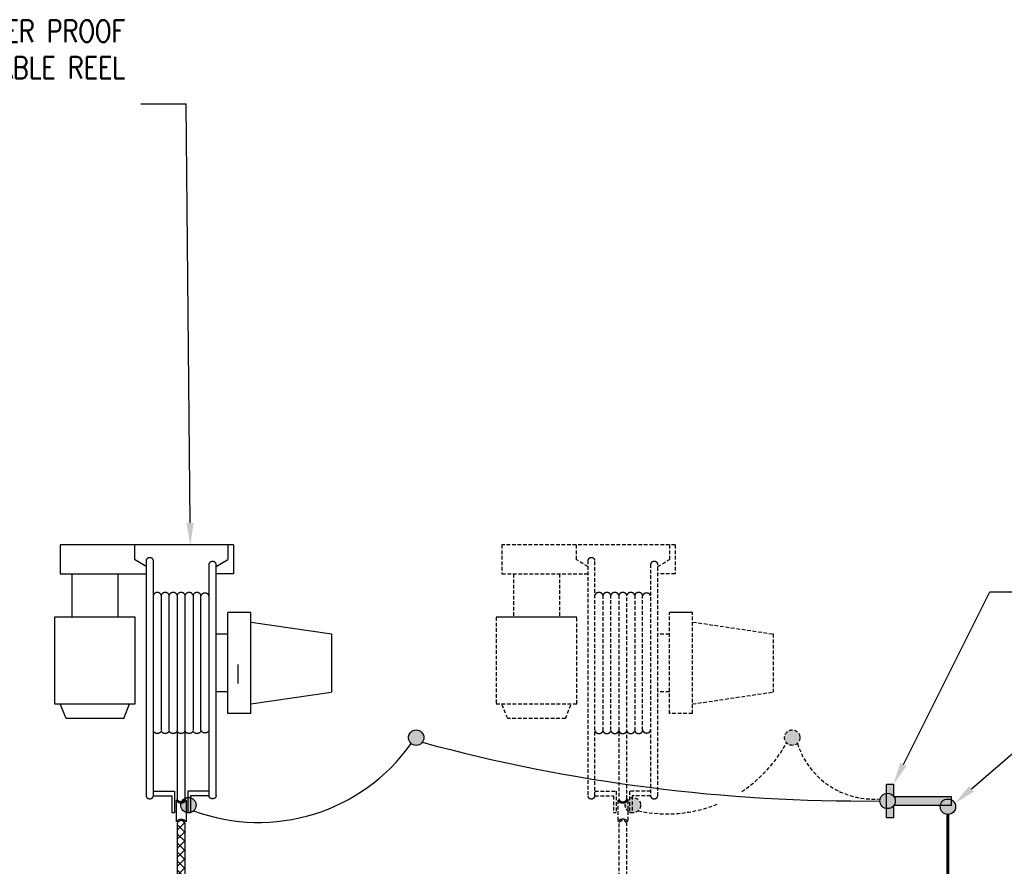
# Model space of a CAD drawing. Header units: inches. Extents: x 0 to 836, y -140 to 53.
# Tile 8 of 10: x 511 to 579, y -5 to 53. Entities that reach past the tile are written whole.
import ezdxf
from ezdxf import colors
from ezdxf.entities.mleader import LeaderData, LeaderLine
from ezdxf.math import Vec2, Vec3

# ---------------------------------------------------------------- set-up
doc = ezdxf.new("R2010")
doc.units = ezdxf.units.IN
doc.header["$MEASUREMENT"] = 0
doc.linetypes.add('HIDDEN', pattern=[0.375, 0.25, -0.125])
for name, color, linetype in [('E-ANNO-TEXT', 2, 'Continuous'), ('E-DETL-GRPH', 3, 'Continuous'), ('G-Anno-Std-Scrn', 250, 'Continuous'), ('G-ANNO-STD-SCRN-HIDD', 250, 'HIDDEN')]:
    doc.layers.add(name, color=color, linetype=linetype)
doc.styles.add('Annotative', font='romans.shx', dxfattribs={"width": 0.8, "height": 0.125})

msp = doc.modelspace()

# ---------------------------------------------------------------- hatches: boundary and pattern name
at = {"layer": 'E-DETL-GRPH', "lineweight": -3}
h = msp.add_hatch(color=8, dxfattribs=at)
h.dxf.hatch_style = 1
h.paths.add_polyline_path([(539.078, 3.86, 1), (538.027, 3.86, 1)])
h = msp.add_hatch(color=8, dxfattribs=at)
h.dxf.hatch_style = 1
h.paths.add_polyline_path([(570.663, -1.611), (571.135, -1.611), (571.135, -0.778), (575.076, -0.778), (575.076, -0.148), (571.135, -0.148), (571.135, 0.686), (570.663, 0.686)])
h = msp.add_hatch(color=8, dxfattribs=at)
h.dxf.hatch_style = 1
h.paths.add_polyline_path([(571.254, -0.463, 1), (570.203, -0.463, 1)])
h = msp.add_hatch(color=8, dxfattribs=at)
h.dxf.hatch_style = 1
h.paths.add_polyline_path([(523.532, -0.749, 1), (522.48, -0.749, 1)])
h = msp.add_hatch(color=8, dxfattribs=at)
h.dxf.hatch_style = 1
h.paths.add_polyline_path([(575.372, -0.856, 1), (574.321, -0.856, 1)])
h = msp.add_hatch(dxfattribs=at)
h.set_pattern_fill('ANSI37', color=256, scale=3.5)
h.set_pattern_definition([(45, (-71.23324, 1.7502), (-0.30935922, 0.30935922), []), (135, (-71.23324, 1.7502), (-0.30935922, -0.30935922), [])])
edge = h.paths.add_edge_path()
edge.add_arc((524.279, -40.041), 2.042, 180.00007, 270.00006)
edge.add_line((524.279, -42.083), (525.236, -42.083))
edge.add_line((525.236, -42.083), (525.236, -41.541))
edge.add_line((525.236, -41.541), (524.279, -41.541))
edge.add_arc((524.279, -40.041), 1.5, 180.00007, 270.00006, ccw=False)
edge.add_line((522.779, -40.041), (522.778, -1.999))
edge.add_arc((522.508, -2.095), 0.288, 19.53121, 160.46879)
edge.add_line((522.237, -1.999), (522.237, -40.041))
at = {"layer": 'G-ANNO-STD-SCRN-HIDD', "lineweight": -3}
h = msp.add_hatch(color=256, dxfattribs=at)
h.dxf.hatch_style = 1
h.paths.add_polyline_path([(564.746, 3.86, 1), (563.694, 3.86, 1)])

# ---------------------------------------------------------------- linework, layer by layer
at = {"layer": 'E-DETL-GRPH', "lineweight": -3}
for p, q in [((526.079, 17.02), (514.255, 17.02)), ((514.255, 17.02), (514.255, 15.045)), ((519.33, 17.02), (519.33, 16.033)), ((525.685, 17.02), (525.685, 16.033)), ((526.079, 17.02), (526.079, 15.045)), ((520.118, 15.539), (519.33, 16.033)), ((520.118, 15.953), (520.118, -0.123)), ((520.611, -0.123), (520.611, 15.953)), ((524.404, 15.7), (524.404, -0.123)), ((524.897, 15.539), (525.685, 16.033)), ((524.897, -0.123), (524.897, 15.7)), ((514.255, 15.045), (520.118, 15.045)), ((515.043, 15.045), (515.043, 12.083)), ((518.197, 15.045), (518.197, 12.083)), ((526.079, 15.045), (524.869, 15.045)), ((521.152, 13.581), (521.152, 4.368)), ((521.694, 4.368), (521.694, 13.581)), ((522.236, 13.581), (522.236, -0.329)), ((522.778, -0.329), (522.778, 13.581)), ((523.32, 13.581), (523.32, 4.368)), ((523.862, 4.368), (523.862, 13.546)), ((525.685, 5.501), (525.685, 12.412)), ((527.262, 12.412), (525.685, 12.412)), ((527.262, 5.501), (527.262, 12.412)), ((513.861, 12.083), (513.861, 6.16)), ((519.379, 12.083), (513.861, 12.083)), ((519.379, 6.16), (519.379, 12.083)), ((527.29, 11.754), (532.779, 10.939)), ((525.685, 10.931), (524.897, 10.931)), ((532.779, 10.939), (532.779, 6.975)), ((525.685, 6.982), (524.897, 6.982)), ((527.262, 6.16), (532.751, 6.975)), ((513.861, 6.16), (519.379, 6.16)), ((514.649, 5.172), (514.255, 6.16)), ((518.591, 5.172), (518.985, 6.16)), ((527.262, 5.501), (525.685, 5.501)), ((518.591, 5.172), (514.649, 5.172)), ((520.611, 0.206), (522.063, 0.206)), ((522.06, 0.206), (522.06, -1.275)), ((524.404, 0.206), (522.954, 0.206)), ((522.954, 0.206), (522.954, -1.275)), ((520.611, -0.123), (521.863, -0.123)), ((521.863, -0.123), (521.863, -1.275)), ((522.17, -0.415), (522.17, -1.896)), ((522.845, -0.415), (522.845, -1.896)), ((524.404, -0.123), (523.152, -0.123)), ((523.152, -0.123), (523.152, -1.275)), ((522.06, -1.275), (521.863, -1.275)), ((523.152, -1.275), (522.954, -1.275))]:
    msp.add_line(p, q, dxfattribs=at)
for points in [[(520.611, 15.953, 0.059372), (520.602, 15.994, 0.056924), (520.585, 16.032, 0.05343), (520.558, 16.067, 0.049731), (520.524, 16.097, 0.046464), (520.483, 16.12, 0.043989), (520.437, 16.136, 0.042469), (520.389, 16.144, 0.041958), (520.34, 16.144, 0.042469), (520.291, 16.136, 0.043989), (520.246, 16.12, 0.046464), (520.205, 16.097, 0.049731), (520.17, 16.067, 0.05343), (520.144, 16.032, 0.056924), (520.126, 15.994, 0.059372), (520.118, 15.953, 0.059372)], [(524.897, 15.7, 0.059372), (524.889, 15.741, 0.056924), (524.871, 15.779, 0.05343), (524.844, 15.814, 0.049731), (524.81, 15.844, 0.046464), (524.769, 15.867, 0.043989), (524.724, 15.883, 0.042469), (524.675, 15.891, 0.041958), (524.626, 15.891, 0.042469), (524.577, 15.883, 0.043989), (524.532, 15.867, 0.046464), (524.491, 15.844, 0.049731), (524.457, 15.814, 0.05343), (524.43, 15.779, 0.056924), (524.412, 15.741, 0.059372), (524.404, 15.7, 0.059372)], [(521.152, 13.581, 0.058305), (521.138, 13.625, 0.055226), (521.113, 13.666, 0.051535), (521.079, 13.702, 0.047994), (521.037, 13.732, 0.045095), (520.989, 13.754, 0.043088), (520.936, 13.767, 0.042071), (520.882, 13.772, 0.042071), (520.827, 13.767, 0.043088), (520.774, 13.754, 0.045095), (520.726, 13.732, 0.047994), (520.684, 13.702, 0.051535), (520.65, 13.666, 0.055226), (520.625, 13.625, 0.058305), (520.611, 13.581, 0.058305)], [(521.694, 13.581, 0.058305), (521.68, 13.625, 0.055226), (521.655, 13.666, 0.051535), (521.621, 13.702, 0.047994), (521.579, 13.732, 0.045095), (521.531, 13.754, 0.043088), (521.478, 13.767, 0.042071), (521.423, 13.772, 0.042071), (521.369, 13.767, 0.043088), (521.316, 13.754, 0.045095), (521.268, 13.732, 0.047994), (521.226, 13.702, 0.051535), (521.192, 13.666, 0.055226), (521.167, 13.625, 0.058305), (521.152, 13.581, 0.058305)], [(522.236, 13.581, 0.058305), (522.222, 13.625, 0.055226), (522.197, 13.666, 0.051535), (522.163, 13.702, 0.047994), (522.121, 13.732, 0.045095), (522.073, 13.754, 0.043088), (522.02, 13.767, 0.042071), (521.965, 13.772, 0.042071), (521.911, 13.767, 0.043088), (521.858, 13.754, 0.045095), (521.81, 13.732, 0.047994), (521.768, 13.702, 0.051535), (521.734, 13.666, 0.055226), (521.709, 13.625, 0.058305), (521.694, 13.581, 0.058305)], [(522.778, 13.581, 0.058305), (522.764, 13.625, 0.055226), (522.739, 13.666, 0.051535), (522.705, 13.702, 0.047994), (522.663, 13.732, 0.045095), (522.615, 13.754, 0.043088), (522.562, 13.767, 0.042071), (522.507, 13.772, 0.042071), (522.453, 13.767, 0.043088), (522.4, 13.754, 0.045095), (522.352, 13.732, 0.047994), (522.31, 13.702, 0.051535), (522.276, 13.666, 0.055226), (522.251, 13.625, 0.058305), (522.236, 13.581, 0.058305)], [(523.32, 13.581, 0.058305), (523.306, 13.625, 0.055226), (523.281, 13.666, 0.051535), (523.247, 13.702, 0.047994), (523.205, 13.732, 0.045095), (523.157, 13.754, 0.043088), (523.104, 13.767, 0.042071), (523.049, 13.772, 0.042071), (522.994, 13.767, 0.043088), (522.942, 13.754, 0.045095), (522.894, 13.732, 0.047994), (522.852, 13.702, 0.051535), (522.818, 13.666, 0.055226), (522.793, 13.625, 0.058305), (522.778, 13.581, 0.058305)], [(523.862, 13.581, 0.058305), (523.848, 13.625, 0.055226), (523.823, 13.666, 0.051535), (523.789, 13.702, 0.047994), (523.747, 13.732, 0.045095), (523.698, 13.754, 0.043088), (523.646, 13.767, 0.042071), (523.591, 13.772, 0.042071), (523.536, 13.767, 0.043088), (523.484, 13.754, 0.045095), (523.436, 13.732, 0.047994), (523.394, 13.702, 0.051535), (523.36, 13.666, 0.055226), (523.335, 13.625, 0.058305), (523.32, 13.581, 0.058305)], [(524.404, 13.546, 0.058305), (524.39, 13.59, 0.055226), (524.365, 13.631, 0.051535), (524.331, 13.667, 0.047994), (524.289, 13.697, 0.045095), (524.24, 13.719, 0.043088), (524.188, 13.733, 0.042071), (524.133, 13.737, 0.042071), (524.078, 13.733, 0.043088), (524.026, 13.719, 0.045095), (523.978, 13.697, 0.047994), (523.936, 13.667, 0.051535), (523.901, 13.631, 0.055226), (523.877, 13.59, 0.058305), (523.862, 13.546, 0.058305)], [(521.152, 4.333, -0.058305), (521.138, 4.289, -0.055226), (521.113, 4.248, -0.051535), (521.079, 4.212, -0.047994), (521.037, 4.182, -0.045095), (520.989, 4.16, -0.043088), (520.936, 4.146, -0.042071), (520.882, 4.142, -0.042071), (520.827, 4.146, -0.043088), (520.774, 4.16, -0.045095), (520.726, 4.182, -0.047994), (520.684, 4.212, -0.051535), (520.65, 4.248, -0.055226), (520.625, 4.289, -0.058305), (520.611, 4.333, -0.058305)], [(521.694, 4.333, -0.058305), (521.68, 4.289, -0.055226), (521.655, 4.248, -0.051535), (521.621, 4.212, -0.047994), (521.579, 4.182, -0.045095), (521.531, 4.16, -0.043088), (521.478, 4.146, -0.042071), (521.423, 4.142, -0.042071), (521.369, 4.146, -0.043088), (521.316, 4.16, -0.045095), (521.268, 4.182, -0.047994), (521.226, 4.212, -0.051535), (521.192, 4.248, -0.055226), (521.167, 4.289, -0.058305), (521.152, 4.333, -0.058305)], [(522.236, 4.333, -0.058305), (522.222, 4.289, -0.055226), (522.197, 4.248, -0.051535), (522.163, 4.212, -0.047994), (522.121, 4.182, -0.045095), (522.073, 4.16, -0.043088), (522.02, 4.146, -0.042071), (521.965, 4.142, -0.042071), (521.911, 4.146, -0.043088), (521.858, 4.16, -0.045095), (521.81, 4.182, -0.047994), (521.768, 4.212, -0.051535), (521.734, 4.248, -0.055226), (521.709, 4.289, -0.058305), (521.694, 4.333, -0.058305)], [(522.778, 4.333, -0.058305), (522.764, 4.289, -0.055226), (522.739, 4.248, -0.051535), (522.705, 4.212, -0.047994), (522.663, 4.182, -0.045095), (522.615, 4.16, -0.043088), (522.562, 4.146, -0.042071), (522.507, 4.142, -0.042071), (522.453, 4.146, -0.043088), (522.4, 4.16, -0.045095), (522.352, 4.182, -0.047994), (522.31, 4.212, -0.051535), (522.276, 4.248, -0.055226), (522.251, 4.289, -0.058305), (522.236, 4.333, -0.058305)], [(523.32, 4.333, -0.058305), (523.306, 4.289, -0.055226), (523.281, 4.248, -0.051535), (523.247, 4.212, -0.047994), (523.205, 4.182, -0.045095), (523.157, 4.16, -0.043088), (523.104, 4.146, -0.042071), (523.049, 4.142, -0.042071), (522.994, 4.146, -0.043088), (522.942, 4.16, -0.045095), (522.894, 4.182, -0.047994), (522.852, 4.212, -0.051535), (522.818, 4.248, -0.055226), (522.793, 4.289, -0.058305), (522.778, 4.333, -0.058305)], [(523.862, 4.333, -0.058305), (523.848, 4.289, -0.055226), (523.823, 4.248, -0.051535), (523.789, 4.212, -0.047994), (523.747, 4.182, -0.045095), (523.698, 4.16, -0.043088), (523.646, 4.146, -0.042071), (523.591, 4.142, -0.042071), (523.536, 4.146, -0.043088), (523.484, 4.16, -0.045095), (523.436, 4.182, -0.047994), (523.394, 4.212, -0.051535), (523.36, 4.248, -0.055226), (523.335, 4.289, -0.058305), (523.32, 4.333, -0.058305)], [(524.404, 4.368, -0.058305), (524.39, 4.323, -0.055226), (524.365, 4.282, -0.051535), (524.331, 4.246, -0.047994), (524.289, 4.217, -0.045095), (524.24, 4.195, -0.043088), (524.188, 4.181, -0.042071), (524.133, 4.176, -0.042071), (524.078, 4.181, -0.043088), (524.026, 4.195, -0.045095), (523.978, 4.217, -0.047994), (523.936, 4.246, -0.051535), (523.901, 4.282, -0.055226), (523.877, 4.323, -0.058305), (523.862, 4.368, -0.058305)], [(522.17, -0.415, 0.052334), (522.205, -0.467, 0.048901), (522.251, -0.512, 0.045697), (522.306, -0.549, 0.043107), (522.369, -0.576, 0.041322), (522.437, -0.593, 0.040418), (522.508, -0.599, 0.040418), (522.578, -0.593, 0.041322), (522.646, -0.576, 0.043107), (522.709, -0.549, 0.045697), (522.764, -0.512, 0.048901), (522.81, -0.467, 0.052334), (522.845, -0.415, 0.052334)], [(522.778, -0.329, -0.058305), (522.764, -0.373, -0.055226), (522.739, -0.414, -0.051535), (522.705, -0.45, -0.047994), (522.663, -0.48, -0.045095), (522.615, -0.502, -0.043088), (522.562, -0.516, -0.042071), (522.507, -0.52, -0.042071), (522.453, -0.516, -0.043088), (522.4, -0.502, -0.045095), (522.352, -0.48, -0.047994), (522.31, -0.45, -0.051535), (522.276, -0.414, -0.055226), (522.251, -0.373, -0.058305), (522.236, -0.329, -0.058305)], [(524.897, -0.123, -0.059372), (524.889, -0.164, -0.056924), (524.871, -0.202, -0.05343), (524.844, -0.237, -0.049731), (524.81, -0.267, -0.046464), (524.769, -0.29, -0.043989), (524.724, -0.306, -0.042469), (524.675, -0.314, -0.041958), (524.626, -0.314, -0.042469), (524.577, -0.306, -0.043989), (524.532, -0.29, -0.046464), (524.491, -0.267, -0.049731), (524.457, -0.237, -0.05343), (524.43, -0.202, -0.056924), (524.412, -0.164, -0.059372), (524.404, -0.123, -0.059372)], [(522.17, -1.896, -0.052334), (522.205, -1.844, -0.048901), (522.251, -1.799, -0.045697), (522.306, -1.762, -0.043107), (522.369, -1.734, -0.041322), (522.437, -1.718, -0.040418), (522.508, -1.712, -0.040418), (522.578, -1.718, -0.041322), (522.646, -1.734, -0.043107), (522.709, -1.762, -0.045697), (522.764, -1.799, -0.048901), (522.81, -1.844, -0.052334), (522.845, -1.896, -0.052334)], [(525.302, -41.541), (524.279, -41.541, -0.414215), (522.779, -40.041), (522.778, -1.999, 0.706322), (522.237, -1.999), (522.237, -40.041, 0.414215), (524.279, -42.083), (525.302, -42.083)]]:
    msp.add_lwpolyline(points, format="xyb", dxfattribs=at)
msp.add_lwpolyline([(571.135, -0.778), (571.135, -1.611), (570.663, -1.611), (570.663, 0.686), (571.135, 0.686), (571.135, -0.148), (575.076, -0.148), (575.076, -0.778)], close=True, dxfattribs=at)
at = {"layer": 'E-DETL-GRPH', "lineweight": -3, "const_width": 0.2}
msp.add_lwpolyline([(574.847, -1.381), (574.847, -52.227)], dxfattribs=at)
at = {"layer": 'E-DETL-GRPH', "lineweight": -3}
for centre in [(538.552, 3.86), (570.729, -0.463), (523.006, -0.749), (574.847, -0.856)]:
    msp.add_circle(centre, 0.526, dxfattribs=at)
for centre, radius, start, end in [((520.293, -0.109), 0.176, 184.55398, 198.14504), ((520.304, -0.105), 0.187, 198.18716, 211.21901), ((520.32, -0.096), 0.206, 211.23635, 223.46994), ((520.337, -0.08), 0.229, 223.46522, 234.85344), ((520.351, -0.06), 0.253, 234.83463, 245.47571), ((520.36, -0.04), 0.275, 245.44995, 255.52504), ((520.364, -0.026), 0.29, 255.49661, 265.22393), ((520.364, -0.02), 0.295, 265.19475, 274.80525), ((520.365, -0.026), 0.29, 274.77608, 284.50339), ((520.369, -0.04), 0.275, 284.47496, 294.55005), ((520.378, -0.06), 0.253, 294.52429, 305.16537), ((520.392, -0.08), 0.229, 305.14656, 316.53478), ((520.409, -0.096), 0.206, 316.53006, 328.76365), ((520.425, -0.105), 0.187, 328.78099, 341.81285), ((520.436, -0.109), 0.176, 341.85497, 355.44602)]:
    msp.add_arc(centre, radius, start, end, dxfattribs=at)
at = {"layer": 'G-Anno-Std-Scrn', "lineweight": -3}
for p, q in [((557.408, 12.412), (555.832, 12.412)), ((549.525, 12.083), (544.008, 12.083)), ((526.401, 7.547), (526.401, 8.86))]:
    msp.add_line(p, q, dxfattribs=at)
for centre, radius, start, end in [((550.497, -0.06), 0.253, 234.83463, 245.47571), ((550.506, -0.04), 0.275, 245.44995, 255.52504), ((550.51, -0.026), 0.29, 255.49661, 265.22393), ((550.511, -0.02), 0.295, 265.19475, 274.80525)]:
    msp.add_arc(centre, radius, start, end, dxfattribs=at)
at = {"layer": 'G-ANNO-STD-SCRN-HIDD', "lineweight": -3}
for p, q in [((556.226, 17.02), (544.402, 17.02)), ((544.402, 17.02), (544.402, 15.045)), ((549.476, 17.02), (549.476, 16.033)), ((555.832, 17.02), (555.832, 16.033)), ((556.226, 17.02), (556.226, 15.045)), ((550.264, 15.539), (549.476, 16.033)), ((550.264, 15.953), (550.264, -0.123)), ((550.757, -0.123), (550.757, 15.953)), ((554.551, 15.7), (554.551, -0.123)), ((555.043, 15.539), (555.832, 16.033)), ((555.043, -0.123), (555.043, 15.7)), ((544.402, 15.045), (550.264, 15.045)), ((545.19, 15.045), (545.19, 12.083)), ((548.343, 15.045), (548.343, 12.083)), ((556.226, 15.045), (555.016, 15.045)), ((551.299, 13.581), (551.299, 4.368)), ((551.841, 4.368), (551.841, 13.581)), ((552.383, 13.581), (552.383, -0.329)), ((552.925, -0.329), (552.925, 13.581)), ((553.467, 13.581), (553.467, 4.368)), ((554.009, 4.368), (554.009, 13.546)), ((555.832, 5.501), (555.832, 12.412)), ((557.408, 5.501), (557.408, 12.412)), ((544.008, 12.083), (544.008, 6.16)), ((549.525, 6.16), (549.525, 12.083)), ((557.437, 11.754), (562.926, 10.939)), ((555.832, 10.931), (555.043, 10.931)), ((562.926, 10.939), (562.926, 6.975)), ((555.832, 6.982), (555.043, 6.982)), ((557.408, 6.16), (562.897, 6.975)), ((544.008, 6.16), (549.525, 6.16)), ((544.796, 5.172), (544.402, 6.16)), ((548.737, 5.172), (549.131, 6.16)), ((557.408, 5.501), (555.832, 5.501)), ((548.737, 5.172), (544.796, 5.172)), ((550.757, 0.206), (552.209, 0.206)), ((552.207, 0.206), (552.207, -1.275)), ((554.551, 0.206), (553.101, 0.206)), ((553.101, 0.206), (553.101, -1.275)), ((550.757, -0.123), (552.01, -0.123)), ((552.01, -0.123), (552.01, -1.275)), ((552.316, -0.415), (552.316, -1.896)), ((552.991, -0.415), (552.991, -1.896)), ((554.551, -0.123), (553.298, -0.123)), ((553.298, -0.123), (553.298, -1.275)), ((552.207, -1.275), (552.01, -1.275)), ((553.298, -1.275), (553.101, -1.275))]:
    msp.add_line(p, q, dxfattribs=at)
for points in [[(550.757, 15.953, 0.059372), (550.749, 15.994, 0.056924), (550.731, 16.032, 0.05343), (550.705, 16.067, 0.049731), (550.67, 16.097, 0.046464), (550.629, 16.12, 0.043989), (550.584, 16.136, 0.042469), (550.535, 16.144, 0.041958), (550.486, 16.144, 0.042469), (550.438, 16.136, 0.043989), (550.392, 16.12, 0.046464), (550.351, 16.097, 0.049731), (550.317, 16.067, 0.05343), (550.29, 16.032, 0.056924), (550.273, 15.994, 0.059372), (550.264, 15.953, 0.059372)], [(555.043, 15.7, 0.059372), (555.035, 15.741, 0.056924), (555.017, 15.779, 0.05343), (554.991, 15.814, 0.049731), (554.956, 15.844, 0.046464), (554.916, 15.867, 0.043989), (554.87, 15.883, 0.042469), (554.822, 15.891, 0.041958), (554.772, 15.891, 0.042469), (554.724, 15.883, 0.043989), (554.678, 15.867, 0.046464), (554.637, 15.844, 0.049731), (554.603, 15.814, 0.05343), (554.577, 15.779, 0.056924), (554.559, 15.741, 0.059372), (554.551, 15.7, 0.059372)], [(551.299, 13.581, 0.058305), (551.285, 13.625, 0.055226), (551.26, 13.666, 0.051535), (551.226, 13.702, 0.047994), (551.184, 13.732, 0.045095), (551.135, 13.754, 0.043088), (551.083, 13.767, 0.042071), (551.028, 13.772, 0.042071), (550.973, 13.767, 0.043088), (550.921, 13.754, 0.045095), (550.872, 13.732, 0.047994), (550.83, 13.702, 0.051535), (550.796, 13.666, 0.055226), (550.772, 13.625, 0.058305), (550.757, 13.581, 0.058305)], [(551.841, 13.581, 0.058305), (551.826, 13.625, 0.055226), (551.802, 13.666, 0.051535), (551.768, 13.702, 0.047994), (551.726, 13.732, 0.045095), (551.677, 13.754, 0.043088), (551.625, 13.767, 0.042071), (551.57, 13.772, 0.042071), (551.515, 13.767, 0.043088), (551.463, 13.754, 0.045095), (551.414, 13.732, 0.047994), (551.372, 13.702, 0.051535), (551.338, 13.666, 0.055226), (551.314, 13.625, 0.058305), (551.299, 13.581, 0.058305)], [(552.383, 13.581, 0.058305), (552.368, 13.625, 0.055226), (552.344, 13.666, 0.051535), (552.309, 13.702, 0.047994), (552.267, 13.732, 0.045095), (552.219, 13.754, 0.043088), (552.167, 13.767, 0.042071), (552.112, 13.772, 0.042071), (552.057, 13.767, 0.043088), (552.005, 13.754, 0.045095), (551.956, 13.732, 0.047994), (551.914, 13.702, 0.051535), (551.88, 13.666, 0.055226), (551.855, 13.625, 0.058305), (551.841, 13.581, 0.058305)], [(552.925, 13.581, 0.058305), (552.91, 13.625, 0.055226), (552.885, 13.666, 0.051535), (552.851, 13.702, 0.047994), (552.809, 13.732, 0.045095), (552.761, 13.754, 0.043088), (552.709, 13.767, 0.042071), (552.654, 13.772, 0.042071), (552.599, 13.767, 0.043088), (552.547, 13.754, 0.045095), (552.498, 13.732, 0.047994), (552.456, 13.702, 0.051535), (552.422, 13.666, 0.055226), (552.397, 13.625, 0.058305), (552.383, 13.581, 0.058305)], [(553.467, 13.581, 0.058305), (553.452, 13.625, 0.055226), (553.427, 13.666, 0.051535), (553.393, 13.702, 0.047994), (553.351, 13.732, 0.045095), (553.303, 13.754, 0.043088), (553.251, 13.767, 0.042071), (553.196, 13.772, 0.042071), (553.141, 13.767, 0.043088), (553.088, 13.754, 0.045095), (553.04, 13.732, 0.047994), (552.998, 13.702, 0.051535), (552.964, 13.666, 0.055226), (552.939, 13.625, 0.058305), (552.925, 13.581, 0.058305)], [(554.009, 13.581, 0.058305), (553.994, 13.625, 0.055226), (553.969, 13.666, 0.051535), (553.935, 13.702, 0.047994), (553.893, 13.732, 0.045095), (553.845, 13.754, 0.043088), (553.792, 13.767, 0.042071), (553.738, 13.772, 0.042071), (553.683, 13.767, 0.043088), (553.63, 13.754, 0.045095), (553.582, 13.732, 0.047994), (553.54, 13.702, 0.051535), (553.506, 13.666, 0.055226), (553.481, 13.625, 0.058305), (553.467, 13.581, 0.058305)], [(554.551, 13.546, 0.058305), (554.536, 13.59, 0.055226), (554.511, 13.631, 0.051535), (554.477, 13.667, 0.047994), (554.435, 13.697, 0.045095), (554.387, 13.719, 0.043088), (554.334, 13.733, 0.042071), (554.28, 13.737, 0.042071), (554.225, 13.733, 0.043088), (554.172, 13.719, 0.045095), (554.124, 13.697, 0.047994), (554.082, 13.667, 0.051535), (554.048, 13.631, 0.055226), (554.023, 13.59, 0.058305), (554.009, 13.546, 0.058305)], [(551.299, 4.333, -0.058305), (551.285, 4.289, -0.055226), (551.26, 4.248, -0.051535), (551.226, 4.212, -0.047994), (551.184, 4.182, -0.045095), (551.135, 4.16, -0.043088), (551.083, 4.146, -0.042071), (551.028, 4.142, -0.042071), (550.973, 4.146, -0.043088), (550.921, 4.16, -0.045095), (550.872, 4.182, -0.047994), (550.83, 4.212, -0.051535), (550.796, 4.248, -0.055226), (550.772, 4.289, -0.058305), (550.757, 4.333, -0.058305)], [(551.841, 4.333, -0.058305), (551.826, 4.289, -0.055226), (551.802, 4.248, -0.051535), (551.768, 4.212, -0.047994), (551.726, 4.182, -0.045095), (551.677, 4.16, -0.043088), (551.625, 4.146, -0.042071), (551.57, 4.142, -0.042071), (551.515, 4.146, -0.043088), (551.463, 4.16, -0.045095), (551.414, 4.182, -0.047994), (551.372, 4.212, -0.051535), (551.338, 4.248, -0.055226), (551.314, 4.289, -0.058305), (551.299, 4.333, -0.058305)], [(552.383, 4.333, -0.058305), (552.368, 4.289, -0.055226), (552.344, 4.248, -0.051535), (552.309, 4.212, -0.047994), (552.267, 4.182, -0.045095), (552.219, 4.16, -0.043088), (552.167, 4.146, -0.042071), (552.112, 4.142, -0.042071), (552.057, 4.146, -0.043088), (552.005, 4.16, -0.045095), (551.956, 4.182, -0.047994), (551.914, 4.212, -0.051535), (551.88, 4.248, -0.055226), (551.855, 4.289, -0.058305), (551.841, 4.333, -0.058305)], [(552.925, 4.333, -0.058305), (552.91, 4.289, -0.055226), (552.885, 4.248, -0.051535), (552.851, 4.212, -0.047994), (552.809, 4.182, -0.045095), (552.761, 4.16, -0.043088), (552.709, 4.146, -0.042071), (552.654, 4.142, -0.042071), (552.599, 4.146, -0.043088), (552.547, 4.16, -0.045095), (552.498, 4.182, -0.047994), (552.456, 4.212, -0.051535), (552.422, 4.248, -0.055226), (552.397, 4.289, -0.058305), (552.383, 4.333, -0.058305)], [(553.467, 4.333, -0.058305), (553.452, 4.289, -0.055226), (553.427, 4.248, -0.051535), (553.393, 4.212, -0.047994), (553.351, 4.182, -0.045095), (553.303, 4.16, -0.043088), (553.251, 4.146, -0.042071), (553.196, 4.142, -0.042071), (553.141, 4.146, -0.043088), (553.088, 4.16, -0.045095), (553.04, 4.182, -0.047994), (552.998, 4.212, -0.051535), (552.964, 4.248, -0.055226), (552.939, 4.289, -0.058305), (552.925, 4.333, -0.058305)], [(554.009, 4.333, -0.058305), (553.994, 4.289, -0.055226), (553.969, 4.248, -0.051535), (553.935, 4.212, -0.047994), (553.893, 4.182, -0.045095), (553.845, 4.16, -0.043088), (553.792, 4.146, -0.042071), (553.738, 4.142, -0.042071), (553.683, 4.146, -0.043088), (553.63, 4.16, -0.045095), (553.582, 4.182, -0.047994), (553.54, 4.212, -0.051535), (553.506, 4.248, -0.055226), (553.481, 4.289, -0.058305), (553.467, 4.333, -0.058305)], [(554.551, 4.368, -0.058305), (554.536, 4.323, -0.055226), (554.511, 4.282, -0.051535), (554.477, 4.246, -0.047994), (554.435, 4.217, -0.045095), (554.387, 4.195, -0.043088), (554.334, 4.181, -0.042071), (554.28, 4.176, -0.042071), (554.225, 4.181, -0.043088), (554.172, 4.195, -0.045095), (554.124, 4.217, -0.047994), (554.082, 4.246, -0.051535), (554.048, 4.282, -0.055226), (554.023, 4.323, -0.058305), (554.009, 4.368, -0.058305)], [(552.991, -0.415, -0.052334), (552.957, -0.467, -0.048901), (552.911, -0.512, -0.045697), (552.855, -0.549, -0.043107), (552.792, -0.576, -0.041322), (552.724, -0.593, -0.040418), (552.654, -0.599, -0.040418), (552.583, -0.593, -0.041322), (552.515, -0.576, -0.043107), (552.452, -0.549, -0.045697), (552.397, -0.512, -0.048901), (552.351, -0.467, -0.052334), (552.316, -0.415, -0.052334)], [(552.925, -0.329, -0.058305), (552.91, -0.373, -0.055226), (552.885, -0.414, -0.051535), (552.851, -0.45, -0.047994), (552.809, -0.48, -0.045095), (552.761, -0.502, -0.043088), (552.709, -0.516, -0.042071), (552.654, -0.52, -0.042071), (552.599, -0.516, -0.043088), (552.547, -0.502, -0.045095), (552.498, -0.48, -0.047994), (552.456, -0.45, -0.051535), (552.422, -0.414, -0.055226), (552.397, -0.373, -0.058305), (552.383, -0.329, -0.058305)], [(555.043, -0.123, -0.059372), (555.035, -0.164, -0.056924), (555.017, -0.202, -0.05343), (554.991, -0.237, -0.049731), (554.956, -0.267, -0.046464), (554.916, -0.29, -0.043989), (554.87, -0.306, -0.042469), (554.822, -0.314, -0.041958), (554.772, -0.314, -0.042469), (554.724, -0.306, -0.043989), (554.678, -0.29, -0.046464), (554.637, -0.267, -0.049731), (554.603, -0.237, -0.05343), (554.577, -0.202, -0.056924), (554.559, -0.164, -0.059372), (554.551, -0.123, -0.059372)], [(552.991, -1.896, 0.052334), (552.957, -1.844, 0.048901), (552.911, -1.799, 0.045697), (552.855, -1.762, 0.043107), (552.792, -1.734, 0.041322), (552.724, -1.718, 0.040418), (552.654, -1.712, 0.040418), (552.583, -1.718, 0.041322), (552.515, -1.734, 0.043107), (552.452, -1.762, 0.045697), (552.397, -1.799, 0.048901), (552.351, -1.844, 0.052334), (552.316, -1.896, 0.052334)]]:
    msp.add_lwpolyline(points, format="xyb", dxfattribs=at)
msp.add_circle((564.22, 3.86), 0.526, dxfattribs=at)
for centre, radius, start, end in [((550.439, -0.109), 0.176, 184.55398, 198.14504), ((550.45, -0.105), 0.187, 198.18716, 211.21901), ((550.466, -0.096), 0.206, 211.23635, 223.46994), ((550.483, -0.08), 0.229, 223.46522, 234.85344), ((550.511, -0.026), 0.29, 274.77608, 284.50339), ((550.515, -0.04), 0.275, 284.47496, 294.55005), ((550.524, -0.06), 0.253, 294.52429, 305.16537), ((550.538, -0.08), 0.229, 305.14656, 316.53478), ((550.555, -0.096), 0.206, 316.53006, 328.76365), ((550.571, -0.105), 0.187, 328.78099, 341.81285), ((550.582, -0.109), 0.176, 341.85497, 355.44602)]:
    msp.add_arc(centre, radius, start, end, dxfattribs=at)

# ---------------------------------------------------------------- next in the draw order: leaders
at = {"layer": 'E-ANNO-TEXT', "lineweight": -3}
ml = msp.add_multileader_mtext('Standard', dxfattribs=at)
ml.set_content('CONSTANT CABLE TENSION WEATHER PROOF \\PPOWER CABLE REEL', color=256, style='Annotative')
ml.set_leader_properties(color=1, linetype='ByLayer', lineweight=-1)
ml.build(insert=Vec2(0, 0))
ml.multileader.update_dxf_attribs({"text_right_attachment_type": 3, "dogleg_length": 0.13, "arrow_head_size": 1.5, "scale": 12})
ctx = ml.context
ctx.base_point, ctx.scale, ctx.char_height, ctx.arrow_head_size, ctx.landing_gap_size, ctx.plane_origin = Vec3(493.775, 52.11), 12, 1.5, 1.5, 1.08, Vec3(-433.276, -906.369)
ctx.right_attachment, ctx.text_align_type = 3, 2
notes = []
notes.append((ctx, [(1, (1, 1, 0), (522.862, 47.11), (-1, 0), 3.098, [(0, [(523.132, 17.02)], 0, [])])]))
ctx.mtext.insert, ctx.mtext.width, ctx.mtext.defined_height, ctx.mtext.alignment = Vec3(518.684, 52.86), 24.94378, 73.802, 3
ctx.mtext.has_bg_fill, ctx.mtext.bg_color, ctx.mtext.bg_scale_factor, ctx.mtext.bg_transparency, ctx.mtext.use_window_bg_color = 1, -1073741824, 1, 0, 1
ml = msp.add_multileader_mtext('Standard', dxfattribs=at)
ml.set_content('\\A1;GROUND INSERT FOR TAKE-UP REEL GROUNDING. ', color=256, style='Annotative')
ml.set_leader_properties(color=1, linetype='ByLayer', lineweight=-1)
ml.build(insert=Vec2(0, 0))
ml.multileader.update_dxf_attribs({"text_right_attachment_type": 3, "dogleg_length": 0.125, "arrow_head_size": 1.5, "scale": 12})
ctx = ml.context
ctx.base_point, ctx.scale, ctx.char_height, ctx.arrow_head_size, ctx.landing_gap_size, ctx.plane_origin = Vec3(586.779, 13.815), 12, 1.5, 1.5, 1.08, Vec3(-353.427, -904.475)
ctx.right_attachment = 3
notes.append((ctx, [(0, (1, 1, 0), (577.717, 13.815), (1, 0), 9.062, [(0, [(571.135, 0.686)], 0, [])])]))
ctx.mtext.insert, ctx.mtext.width, ctx.mtext.defined_height = Vec3(587.859, 14.565), 18.07704, 4.858
ctx.mtext.has_bg_fill, ctx.mtext.bg_color, ctx.mtext.bg_scale_factor, ctx.mtext.bg_transparency, ctx.mtext.use_window_bg_color = 1, -1073741824, 1, 0, 1
ml = msp.add_multileader_mtext('Standard', dxfattribs=at)
ml.set_content('\\A1;TO SECONDARY GROUNDING RING RE: C1/E-508 FOR CONTINUATION ', color=256, style='Annotative')
ml.set_leader_properties(color=1, linetype='ByLayer', lineweight=-1)
ml.build(insert=Vec2(0, 0))
ml.multileader.update_dxf_attribs({"text_right_attachment_type": 3, "dogleg_length": 0.125, "arrow_head_size": 1.5, "scale": 12})
ctx = ml.context
ctx.base_point, ctx.scale, ctx.char_height, ctx.arrow_head_size, ctx.landing_gap_size, ctx.plane_origin = Vec3(568.8, -55.123), 12, 1.5, 1.5, 1.08, Vec3(-362.814, -969.519)
ctx.right_attachment = 3
notes.append((ctx, [(0, (0, 0, 0), (0, 0), (1, 0), 1, [])]))
ctx.mtext.insert, ctx.mtext.width, ctx.mtext.defined_height = Vec3(569.88, -54.373), 17.35113, 4.858
ctx.mtext.has_bg_fill, ctx.mtext.bg_color, ctx.mtext.bg_scale_factor, ctx.mtext.bg_transparency, ctx.mtext.use_window_bg_color = 1, -1073741824, 1, 0, 1
for ctx, leaders in notes:
    for number, flags, end, landing, length, lines in leaders:
        leader = LeaderData()
        leader.index, (leader.has_last_leader_line, leader.has_dogleg_vector, leader.attachment_direction) = number, flags
        leader.last_leader_point, leader.dogleg_vector, leader.dogleg_length = Vec3(end), Vec3(landing), length
        for number, points, colour, breaks in lines:
            line = LeaderLine()
            line.index, line.vertices, line.color, line.breaks = number, Vec3.list(points), colors.encode_raw_color(colour), breaks
            leader.lines.append(line)
        ctx.leaders.append(leader)

# ---------------------------------------------------------------- next in the draw order: hatches: boundary and pattern name
at = {"layer": 'G-ANNO-STD-SCRN-HIDD', "lineweight": -3}
h = msp.add_hatch(color=256, dxfattribs=at)
h.dxf.hatch_style = 1
h.paths.add_polyline_path([(553.873, -0.749, 1), (552.822, -0.749, 1)])

# ---------------------------------------------------------------- next in the draw order: linework, layer by layer
at = {"layer": 'E-DETL-GRPH', "lineweight": -3}
for centre, radius, start, end in [((527.79, 10.857), 12.784, 249.73852, 324.62972), ((569.09, 114.615), 115.083, 254.82841, 270.55409)]:
    msp.add_arc(centre, radius, start, end, dxfattribs=at)
at = {"layer": 'G-ANNO-STD-SCRN-HIDD', "lineweight": -3}
msp.add_lwpolyline([(555.417, -41.541), (554.425, -41.541, -0.414215), (552.925, -40.041), (552.925, -1.999, 0.706322), (552.383, -1.999), (552.383, -40.041, 0.414215), (554.425, -42.083), (555.417, -42.083)], format="xyb", dxfattribs=at)
msp.add_circle((553.347, -0.749), 0.526, dxfattribs=at)
for centre, radius, start, end in [((555.665, 7.953), 9.298, 303.28859, 331.42873), ((569.783, 5.135), 5.475, 197.74585, 274.59679), ((555.665, 7.953), 9.298, 257.8261, 292.24937)]:
    msp.add_arc(centre, radius, start, end, dxfattribs=at)

# ---------------------------------------------------------------- next in the draw order: leaders
at = {"layer": 'E-ANNO-TEXT', "lineweight": -3}
ml = msp.add_multileader_mtext('Standard', dxfattribs=at)
ml.set_content('\\A1;BOND TO REBAR. RE: C1/E-508', color=256, style='Annotative')
ml.set_leader_properties(color=1, linetype='ByLayer', lineweight=-1)
ml.build(insert=Vec2(0, 0))
ml.multileader.update_dxf_attribs({"text_right_attachment_type": 3, "dogleg_length": 0.125, "arrow_head_size": 1.5, "scale": 12})
ctx = ml.context
ctx.base_point, ctx.scale, ctx.char_height, ctx.arrow_head_size, ctx.landing_gap_size, ctx.plane_origin = Vec3(586.779, 3.889), 12, 1.5, 1.5, 1.08, Vec3(-353.427, -924.347)
ctx.right_attachment = 3
notes = []
notes.append((ctx, [(0, (1, 1, 0), (580.538, 3.889), (1, 0), 6.241, [(0, [(575.319, -0.624)], 0, [])])]))
ctx.mtext.insert, ctx.mtext.width, ctx.mtext.defined_height = Vec3(587.859, 4.889), 18.07704, 4.858
ctx.mtext.has_bg_fill, ctx.mtext.bg_color, ctx.mtext.bg_scale_factor, ctx.mtext.bg_transparency, ctx.mtext.use_window_bg_color = 1, -1073741824, 1, 0, 1
for ctx, leaders in notes:
    for number, flags, end, landing, length, lines in leaders:
        leader = LeaderData()
        leader.index, (leader.has_last_leader_line, leader.has_dogleg_vector, leader.attachment_direction) = number, flags
        leader.last_leader_point, leader.dogleg_vector, leader.dogleg_length = Vec3(end), Vec3(landing), length
        for number, points, colour, breaks in lines:
            line = LeaderLine()
            line.index, line.vertices, line.color, line.breaks = number, Vec3.list(points), colors.encode_raw_color(colour), breaks
            leader.lines.append(line)
        ctx.leaders.append(leader)

doc.saveas('drawing.dxf')
